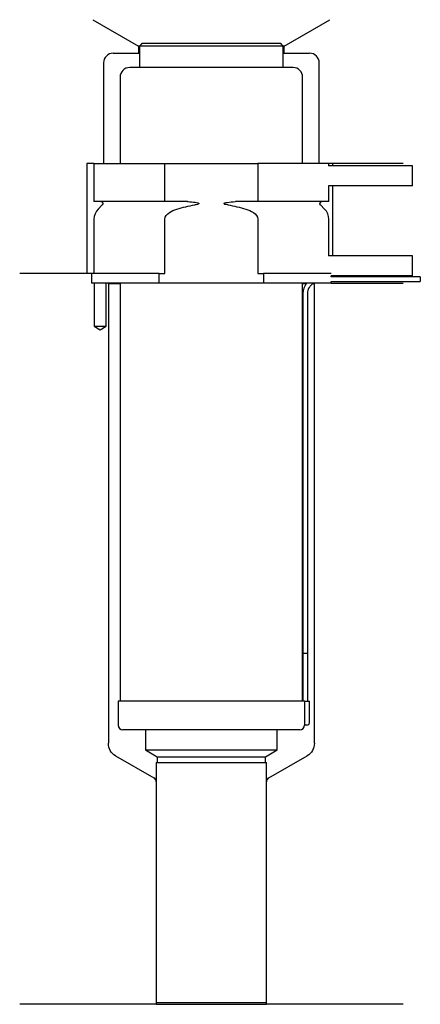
# Model space of a CAD drawing. Header units: millimetres. Extents: x 24 to 108, y 134 to 340.
import ezdxf

# ---------------------------------------------------------------- set-up
doc = ezdxf.new("R2010")
doc.units = ezdxf.units.MM
for name, color, linetype in [('201', 7, 'Continuous'), ('30', 7, 'Continuous'), ('32', 7, 'Continuous')]:
    doc.layers.add(name, color=color, linetype=linetype)

msp = doc.modelspace()

# ---------------------------------------------------------------- linework, layer by layer
at = {"layer": '201', "color": 113}
for p, q in [((39.52, 339.61), (49.05, 334.11)), ((79.45, 334.11), (88.98, 339.61)), ((49.05, 334.11), (49.05, 332.61)), ((49.25, 334.11), (49.05, 334.11)), ((79.45, 334.11), (79.25, 334.11)), ((79.45, 332.61), (79.45, 334.11)), ((43.75, 332.61), (49.05, 332.61)), ((49.05, 332.61), (49.25, 332.61)), ((79.25, 332.61), (79.45, 332.61)), ((79.45, 332.61), (84.75, 332.61)), ((41.75, 330.61), (41.75, 309.61)), ((86.75, 309.61), (86.75, 330.61)), ((38.25, 309.61), (38.25, 286.61)), ((39.75, 309.61), (38.25, 309.61)), ((104.25, 309.61), (88.75, 309.61)), ((89.55, 309.61), (89.55, 309.11)), ((89.55, 304.91), (89.55, 290.31)), ((38.25, 286.61), (24.25, 286.61)), ((39.25, 286.61), (24.25, 286.61)), ((39.25, 286.61), (39.25, 284.61)), ((39.8, 284.61), (39.8, 275.61)), ((42.3, 275.61), (42.3, 284.61)), ((42.65, 284.61), (42.75, 284.51)), ((42.75, 284.51), (42.75, 188.51)), ((42.75, 284.51), (45.2, 284.51)), ((83.3, 284.51), (84.05, 284.51)), ((85.49, 284.51), (85.75, 284.51)), ((85.75, 284.51), (85.85, 284.61)), ((85.75, 188.51), (85.75, 284.51)), ((89.25, 284.61), (104.25, 284.61)), ((39.8, 275.61), (41.05, 274.88)), ((41.05, 274.88), (42.3, 275.61)), ((44.25, 185.91), (52.24, 181.3)), ((76.25, 181.3), (84.25, 185.91)), ((52.74, 180.43), (52.74, 134.01)), ((75.75, 134.01), (75.75, 180.43)), ((52.74, 134.01), (24.25, 134.01)), ((52.74, 134.01), (75.75, 134.01)), ((104.25, 134.01), (75.75, 134.01))]:
    msp.add_line(p, q, dxfattribs=at)
for centre, radius, start, end in [((43.75, 330.61), 2, 90, 180), ((84.75, 330.61), 2, 0, 90), ((51.74, 180.43), 1, 0, 60), ((76.75, 180.43), 1, 120, 180)]:
    msp.add_arc(centre, radius, start, end, dxfattribs=at)
at = {"layer": '201', "color": 113, "extrusion": (0, 0, -1)}
for centre, start, end in [((-45.75, 188.51), -60, 0), ((-82.75, 188.51), 180, 240)]:
    msp.add_arc(centre, 3, start, end, dxfattribs=at)
at = {"layer": '30', "color": 113}
for p, q in [((49.75, 334.61), (49.25, 334.11)), ((79.25, 334.11), (49.25, 334.11)), ((49.25, 334.11), (49.25, 329.61)), ((78.75, 334.61), (49.75, 334.61)), ((79.25, 334.11), (78.75, 334.61)), ((79.25, 329.61), (79.25, 334.11)), ((81.3, 329.61), (47.2, 329.61)), ((45.2, 327.61), (45.2, 309.61)), ((83.3, 309.61), (83.3, 327.61)), ((39.75, 309.61), (54.55, 309.61)), ((39.75, 309.61), (39.75, 301.61)), ((54.55, 301.61), (54.55, 309.61)), ((54.55, 309.61), (73.94, 309.61)), ((88.75, 309.61), (73.94, 309.61)), ((73.94, 309.61), (73.94, 301.61)), ((88.75, 309.11), (88.75, 309.61)), ((88.75, 301.61), (88.75, 304.91)), ((54.55, 301.61), (39.75, 301.61)), ((41.48, 300.92), (40.63, 300.07)), ((59.24, 301.61), (54.55, 301.61)), ((73.94, 301.61), (69.25, 301.61)), ((88.75, 301.61), (73.94, 301.61)), ((87.87, 300.07), (87.02, 300.92)), ((39.75, 297.95), (39.75, 286.61)), ((54.55, 286.61), (54.55, 297.95)), ((73.94, 297.95), (73.94, 286.61)), ((88.75, 290.31), (88.75, 297.95)), ((39.25, 286.61), (39.25, 284.61)), ((53.35, 286.61), (39.25, 286.61)), ((53.35, 284.61), (53.35, 286.61)), ((53.35, 286.61), (54.55, 286.61)), ((73.94, 286.61), (75.15, 286.61)), ((89.22, 286.61), (75.15, 286.61)), ((75.15, 286.61), (75.15, 284.61)), ((89.25, 285.91), (89.25, 286.11)), ((107.85, 285.91), (89.25, 285.91)), ((107.85, 285.91), (107.85, 284.91)), ((53.35, 284.61), (39.25, 284.61)), ((39.8, 284.61), (39.8, 275.61)), ((42.3, 275.61), (42.3, 284.61)), ((45.2, 284.61), (45.2, 197.31)), ((75.15, 284.61), (53.35, 284.61)), ((89.25, 284.61), (75.15, 284.61)), ((83.3, 197.31), (83.3, 284.61)), ((89.25, 284.61), (89.25, 284.91)), ((89.25, 284.91), (107.85, 284.91)), ((83.35, 282.41), (83.35, 207.31)), ((84.35, 207.31), (84.35, 282.41)), ((39.8, 275.61), (42.3, 275.61)), ((83.35, 207.31), (84.35, 207.31)), ((83.35, 207.31), (83.35, 197.31)), ((83.35, 207.31), (84.35, 207.31)), ((84.35, 197.31), (84.35, 207.31)), ((83.68, 197.31), (44.8, 197.31)), ((44.8, 197.31), (44.8, 192.31)), ((83.68, 197.31), (83.68, 192.81)), ((83.68, 197.31), (84.7, 197.31)), ((84.7, 192.81), (84.7, 197.31)), ((82.7, 191.31), (45.8, 191.31)), ((50.5, 191.31), (50.5, 187.12)), ((78, 187.12), (78, 191.31)), ((84.2, 192.31), (83.7, 192.31)), ((50.5, 187.12), (78, 187.12)), ((50.5, 187.12), (52.94, 185.71)), ((75.55, 185.71), (78, 187.12)), ((52.94, 185.71), (52.94, 184.51)), ((52.94, 185.71), (75.55, 185.71)), ((75.55, 184.51), (75.55, 185.71)), ((52.74, 184.51), (52.74, 134.41)), ((52.74, 184.51), (75.75, 184.51)), ((75.75, 134.41), (75.75, 184.51)), ((52.74, 134.41), (75.75, 134.41))]:
    msp.add_line(p, q, dxfattribs=at)
for centre, radius, start, end in [((47.2, 327.61), 2, 90, 180), ((81.3, 327.61), 2, 0, 90), ((42.75, 297.95), 3, 135, 180), ((85.75, 297.95), 3, 0, 45), ((86.85, 282.41), 3.5, 141.0539, 180), ((45.8, 192.31), 1, 180, 270), ((82.7, 192.31), 1, -90, 0), ((84.2, 192.81), 0.5, -90, 0)]:
    msp.add_arc(centre, radius, start, end, dxfattribs=at)
at = {"layer": '30', "color": 113, "extrusion": (0, 0, -1)}
for centre, radius, start, end in [((-41.2, 301.21), 0.4, 90, 225), ((-87.3, 301.21), 0.4, -45, 90), ((-86.85, 282.41), 2.5, 0, 61.6416)]:
    msp.add_arc(centre, radius, start, end, dxfattribs=at)
at = {"layer": '30', "color": 113}
for points in [[(57.06, 300.07), (58.27, 300.44), (59.51, 300.73), (60.77, 300.92)], [(67.73, 300.92), (68.98, 300.73), (70.21, 300.44), (71.44, 300.07)]]:
    msp.add_open_spline(points, degree=3, dxfattribs=at)
for points, knots in [([(59.24, 301.61), (59.29, 301.61), (59.33, 301.61), (59.87, 301.6), (60.37, 301.56), (60.86, 301.47), (61.06, 301.44), (61.26, 301.41), (61.47, 301.33), (61.5, 301.32), (61.54, 301.3), (61.56, 301.3), (61.59, 301.28), (61.61, 301.27), (61.63, 301.25), (61.63, 301.24), (61.64, 301.23), (61.64, 301.22), (61.65, 301.21), (61.65, 301.2), (61.65, 301.19), (61.64, 301.19), (61.64, 301.18), (61.63, 301.17), (61.61, 301.15), (61.59, 301.14), (61.5, 301.08), (61.42, 301.06), (61.15, 300.99), (60.96, 300.95), (60.77, 300.92)], [0, 0, 0, 0, 0.037532, 0.037532, 0.479326, 0.479326, 0.479326, 0.652283, 0.652283, 0.67679, 0.67679, 0.692908, 0.692908, 0.709848, 0.709848, 0.715998, 0.715998, 0.722254, 0.722254, 0.726798, 0.726798, 0.731321, 0.731321, 0.738696, 0.738696, 0.757525, 0.757525, 0.830443, 0.830443, 1, 1, 1, 1]), ([(67.73, 300.92), (67.44, 300.97), (67.13, 300.98), (66.84, 301.18), (66.88, 301.26), (67, 301.33), (67.07, 301.35), (67.28, 301.41), (67.42, 301.44), (68.12, 301.56), (68.69, 301.61), (69.25, 301.61)], [0, 0, 0, 0, 0.25, 0.25, 0.3125, 0.3125, 0.375, 0.375, 0.5, 0.5, 1, 1, 1, 1]), ([(54.55, 297.95), (54.55, 298.53), (55, 299.03), (55.96, 299.68), (56.5, 299.9), (57.06, 300.07)], [0, 0, 0, 0, 0.5, 0.5, 1, 1, 1, 1]), ([(71.44, 300.07), (71.99, 299.9), (72.54, 299.68), (73.5, 299.03), (73.94, 298.53), (73.94, 297.95)], [0, 0, 0, 0, 0.5, 0.5, 1, 1, 1, 1]), ([(83.68, 192.81), (83.68, 192.75), (83.68, 192.69), (83.68, 192.59), (83.68, 192.54), (83.69, 192.45), (83.69, 192.42), (83.69, 192.36), (83.69, 192.33), (83.69, 192.32), (83.69, 192.31), (83.7, 192.31)], [0, 0, 0, 0, 0.207769, 0.207769, 0.415759, 0.415759, 0.624157, 0.624157, 0.834463, 0.834463, 1, 1, 1, 1])]:
    msp.add_open_spline(points, degree=3, knots=knots, dxfattribs=at)
at = {"layer": '32', "color": 113}
for p, q in [((106.25, 309.11), (88.72, 309.11)), ((106.25, 304.91), (106.25, 309.11)), ((106.25, 304.91), (88.72, 304.91)), ((106.25, 290.31), (88.72, 290.31)), ((106.25, 286.11), (106.25, 290.31)), ((106.25, 286.11), (89.22, 286.11))]:
    msp.add_line(p, q, dxfattribs=at)

doc.saveas('drawing.dxf')
